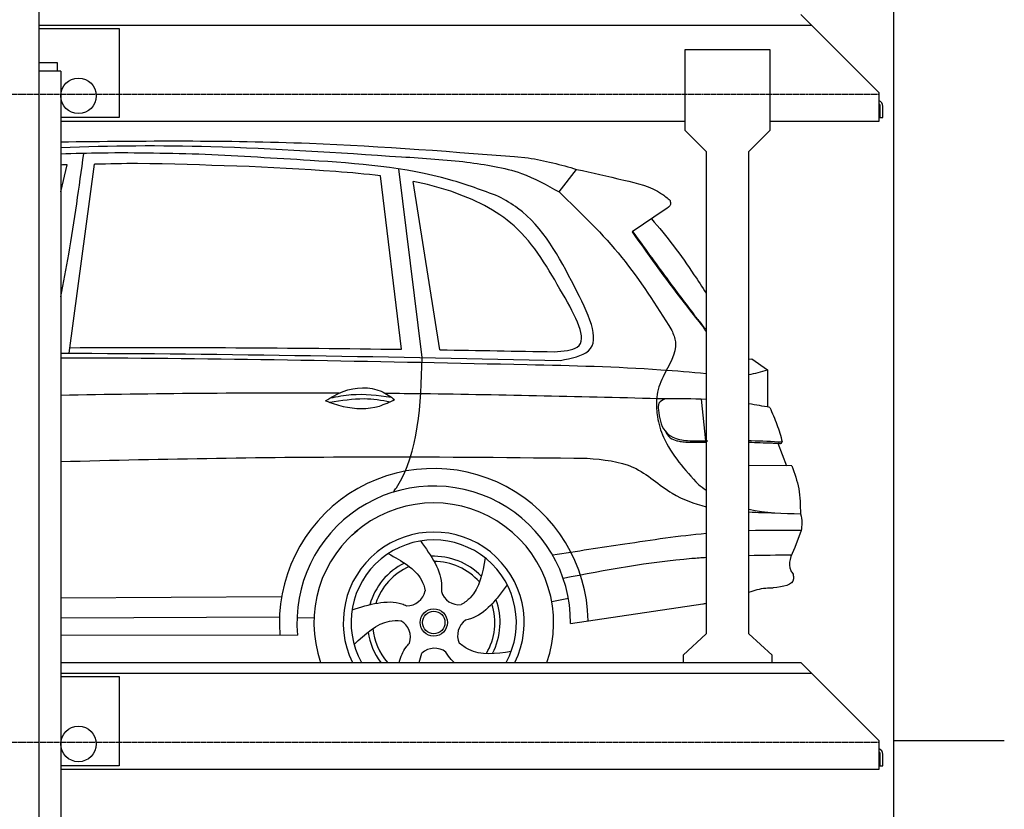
# Model space of a CAD drawing. Header units: millimetres. Extents: x 200 to 5711, y 92 to 9350.
# Tile 4 of 6: x 2948 to 5711, y 3757 to 5975. Entities that reach past the tile are written whole.
import ezdxf

# ---------------------------------------------------------------- set-up
doc = ezdxf.new("R2010")
doc.units = ezdxf.units.MM
doc.linetypes.add('GEN3', pattern=[6.25, 5, -1.25])
doc.layers.add('3', color=6, linetype='GEN3')
doc.layers.add('car', color=10, linetype='Continuous')

msp = doc.modelspace()

# ---------------------------------------------------------------- linework, layer by layer
for p, q in [((3003, 265), (3003, 6830)), ((5360, 5770), (5140, 5990)), ((4814.5, 5890), (4814.5, 5665)), ((5054.5, 5890), (4814.5, 5890)), ((5054.5, 5665), (5054.5, 5890)), ((3063, 5830), (3053, 5830)), ((3063, 5830), (3063, 265)), ((5360, 5690), (5360, 5770)), ((5360, 5737.7), (5360, 5730)), ((3063, 5690), (4814.5, 5690)), ((4874.5, 5605), (4814.5, 5665)), ((5054.5, 5665), (4994.5, 5605)), ((5054.5, 5690), (5360, 5690)), ((4874.5, 5605), (4874.5, 4250)), ((4994.5, 4250), (4994.5, 5605)), ((4874.5, 4250), (4809.5, 4190)), ((5059.5, 4190), (4994.5, 4250)), ((4809.5, 4190), (4809.5, 4170)), ((5059.5, 4170), (5059.5, 4190)), ((3063, 4170), (5140, 4170)), ((5360, 3950), (5140, 4170)), ((5360, 3870), (5360, 3950)), ((5400, 3950), (5400, 3950)), ((5360, 3917.7), (5360, 3910)), ((3063, 3870), (5360, 3870))]:
    msp.add_line(p, q)
for points in [[(5711.2, 3950), (5400, 3950), (5400, 200), (4950, 192.9), (4950, 91.6), (4850, 91.6), (4850, 177), (200, 250), (200, 8850)], [(5400, 8550), (5400, 3950)], [(3003, 5959.5), (5170, 5960)], [(3003, 5950), (3227.5, 5950)], [(3227.5, 5950), (3227.5, 5700), (3063, 5700)], [(3063, 4139.5), (5170, 4140)], [(3063, 4130), (3227.5, 4130)], [(3227.5, 4130), (3227.5, 3880), (3063, 3880)]]:
    msp.add_lwpolyline(points)
msp.add_lwpolyline([(3003, 5830), (3003, 5855), (3053, 5855), (3053, 5830)], close=True)
for points in [[(5360, 5737.7, -0.182676), (5362, 5732.4), (5362, 5700), (5370, 5700), (5370, 5732.4, 0.305615), (5360, 5747.3)], [(5360, 3917.7, -0.182676), (5362, 3912.4), (5362, 3880), (5370, 3880), (5370, 3912.4, 0.305615), (5360, 3927.3)]]:
    msp.add_lwpolyline(points, format="xyb")
for centre in [(3112.9, 5761), (3112.9, 3941)]:
    msp.add_circle(centre, 49.9)
at = {"layer": '3'}
for p, q in [((5360, 5765), (295, 5765)), ((5360, 3945), (295, 3945))]:
    msp.add_line(p, q, dxfattribs=at)
at = {"layer": 'car'}
for p, q in [((3063, 5491.9), (3081.3, 5567.3)), ((3086.7, 5038.3), (3158.3, 5569)), ((4077, 5026), (4011.5, 5556)), ((4461.9, 5491.2), (4510.7, 5554.7)), ((4019.8, 5049.3), (3960.8, 5536)), ((4127.1, 5047.8), (4052.5, 5520.9)), ((4759.7, 5442.1), (4666.7, 5378.8)), ((4994.5, 5021.9), (5002.2, 5022.1)), ((5002.2, 5022.1), (5046.7, 4991.3)), ((5046.7, 4991.3), (5046.6, 4887.1)), ((4860.7, 4909.2), (4873, 4792.2)), ((5075.6, 4785.4), (5100.1, 4722.5)), ((5114.8, 4722.3), (4994.5, 4723.4)), ((5141.4, 4540.4), (5123.3, 4492.9)), ((3063, 4350.9), (3683, 4354.7)), ((4440.9, 4341.3), (4487.7, 4350.2)), ((4493.9, 4279.6), (4864.7, 4334.1)), ((3063, 4295.1), (3677.1, 4297.7)), ((3726.1, 4296.1), (3773.8, 4295.6)), ((3063, 4247.6), (3727.4, 4246.4))]:
    msp.add_line(p, q, dxfattribs=at)
for radius in [38.2, 31.6]:
    msp.add_circle((4109.9, 4282), radius, dxfattribs=at)
for centre, radius, start, end in [((4109.9, 4281.4), 433.1, 0.713, 184.6115), ((4109.9, 4281.4), 384, 359.7282, 185.2384), ((4109.9, 4281.4), 336.4, 340.6562, 199.3438), ((4109.9, 4282), 254, 333.8354, 206.1646), ((4109.9, 4282), 231.9, 331.1183, 208.8817), ((4109.9, 4282), 186.2, 116.2626, 164.3912), ((4109.9, 4282), 186.2, 44.2633, 92.4011), ((4109.9, 4282), 171.5, 41.5902, 89.736), ((4109.9, 4282), 171.5, 113.5905, 161.7257), ((4034.9, 4381.5), 52.3, 268.6722, 348.431), ((4181.4, 4384.2), 52.3, 196.6722, 276.431), ((4109.9, 4282), 186.2, 332.2513, 20.3964), ((4109.9, 4282), 171.5, 329.577, 17.7302), ((3992.1, 4241.4), 52.3, 340.6722, 60.431), ((4229.2, 4245.6), 52.3, 124.6722, 204.431), ((4109.9, 4282), 171.5, 185.5775, 220.7733), ((4109.9, 4282), 186.2, 188.2502, 216.9745), ((4112.2, 4157.4), 52.3, 52.6722, 132.431)]:
    msp.add_arc(centre, radius, start, end, dxfattribs=at)
for points, knots in [([(3063, 5631.9), (3295.8, 5635), (3733.8, 5638.6), (4170.5, 5603.7), (4375, 5587.3)], [85.041137, 85.041137, 85.041137, 85.041137, 783.131876, 1398.451598, 1398.451598, 1398.451598, 1398.451598]), ([(3063, 5616.4), (3203.3, 5621.7), (3522.4, 5624.1), (3901.2, 5597.3), (4145, 5581.9), (4202.7, 5575.1)], [460.540532, 460.540532, 460.540532, 460.540532, 881.651907, 1416.366113, 1602.404452, 1602.404452, 1602.404452, 1602.404452]), ([(3468.4, 5596.8), (3371.7, 5599.2), (3236.6, 5602.5), (3101.5, 5598.8), (3063, 5597.3)], [0, 0, 0, 0, 289.925788, 405.462209, 405.462209, 405.462209, 405.462209]), ([(3063, 5196.3), (3071, 5236.2), (3096.6, 5369.9), (3114.9, 5504.8), (3127.7, 5599.3)], [161.307325, 161.307325, 161.307325, 161.307325, 283.470666, 569.579509, 569.579509, 569.579509, 569.579509]), ([(4292.1, 5478.7), (4246.8, 5495.4), (4077.4, 5557.9), (3795.9, 5578.6), (3566.3, 5591.3), (3468.4, 5596.8)], [0, 0, 0, 0, 144.38685, 540.679923, 835.691207, 835.691207, 835.691207, 835.691207]), ([(3960.8, 5536), (3919.1, 5541.4), (3691.8, 5561.6), (3464.2, 5567), (3278.5, 5571.4)], [637.56261, 637.56261, 637.56261, 637.56261, 763.549902, 1320.810124, 1320.810124, 1320.810124, 1320.810124]), ([(4202.7, 5575.1), (4255, 5568), (4346.7, 5555.5), (4427.2, 5510.5), (4461.9, 5491.2)], [0, 0, 0, 0, 156.409573, 274.497028, 274.497028, 274.497028, 274.497028]), ([(4510.7, 5554.7), (4554.5, 5544.8), (4634.6, 5526.6), (4729, 5505.2), (4765.6, 5473.8), (4773.4, 5467)], [0, 0, 0, 0, 135.791183, 248.765766, 279.520552, 279.520552, 279.520552, 279.520552]), ([(4471.6, 5205.6), (4432.2, 5275), (4358.7, 5404.6), (4188.7, 5487.5), (4087.9, 5513.7), (4052.5, 5520.9)], [0, 0, 0, 0, 233.684399, 436.644927, 544.706034, 544.706034, 544.706034, 544.706034]), ([(4504.9, 5225.7), (4461.4, 5309.3), (4407.8, 5412.2), (4310.4, 5468.2), (4292.1, 5478.7)], [0, 0, 0, 0, 271.559773, 334.41549, 334.41549, 334.41549, 334.41549]), ([(4461.9, 5491.2), (4523.1, 5432.2), (4644.3, 5315.4), (4733.8, 5172.9), (4778.1, 5102.5)], [0, 0, 0, 0, 254.089873, 502.76226, 502.76226, 502.76226, 502.76226]), ([(4773.4, 5467), (4774.1, 5463.2), (4776.2, 5452.4), (4766.2, 5446.2), (4759.7, 5442.1)], [0, 0, 0, 0, 10.855432, 30.979101, 30.979101, 30.979101, 30.979101]), ([(4720.7, 5415.6), (4764.6, 5367.9), (4816.1, 5296.1), (4863.3, 5224.2), (4874.5, 5206.8)], [395.653943, 395.653943, 395.653943, 395.653943, 587.122502, 647.964229, 647.964229, 647.964229, 647.964229]), ([(4666.7, 5378.8), (4717.6, 5307.2), (4781.8, 5217.1), (4850.9, 5130.8), (4865.1, 5113.1)], [0, 0, 0, 0, 263.425265, 331.664547, 331.664547, 331.664547, 331.664547]), ([(4668.2, 5379.8), (4699.9, 5336), (4757.4, 5256.4), (4816.4, 5178), (4843, 5142.8)], [0, 0, 0, 0, 162.25725, 294.477825, 294.477825, 294.477825, 294.477825]), ([(4465.3, 5018.2), (4496.5, 5024.2), (4597.3, 5043.6), (4542.6, 5151.3), (4504.9, 5225.7)], [0, 0, 0, 0, 83.009931, 268.207531, 268.207531, 268.207531, 268.207531]), ([(4447.9, 5042.4), (4473.6, 5044.3), (4559.5, 5050.9), (4507.8, 5141.8), (4471.6, 5205.6)], [0, 0, 0, 0, 66.110822, 221.440769, 221.440769, 221.440769, 221.440769]), ([(4843, 5142.8), (4850.5, 5134), (4860.7, 5122.2), (4869.3, 5109.3), (4871.5, 5106.1)], [0, 0, 0, 0, 34.815048, 46.557672, 46.557672, 46.557672, 46.557672]), ([(4778.1, 5102.5), (4782.5, 5091.6), (4800.1, 5047.5), (4756, 4985.7), (4734.1, 4924), (4735.1, 4892.8), (4735.4, 4881.7)], [0, 0, 0, 0, 34.097953, 138.175108, 197.887596, 230.983362, 230.983362, 230.983362, 230.983362]), ([(3063, 5025.8), (3100.9, 5025.7), (3537.4, 5024.2), (3973.8, 5015), (4372.4, 5006.6)], [1157.19015, 1157.19015, 1157.19015, 1157.19015, 1270.770708, 2466.750946, 2466.750946, 2466.750946, 2466.750946]), ([(3997.1, 4648.5), (3999.8, 4652.4), (4069.4, 4756.2), (4073.3, 4893.7), (4077, 5026)], [175.182029, 175.182029, 175.182029, 175.182029, 189.890093, 562.592573, 562.592573, 562.592573, 562.592573]), ([(4372.4, 5006.6), (4497.6, 5003.7), (4665.2, 4999.8), (4832.2, 4985.4), (4874.5, 4981.6)], [0, 0, 0, 0, 375.490289, 502.798583, 502.798583, 502.798583, 502.798583]), ([(3806.3, 4904.7), (3822.3, 4914.5), (3868.5, 4942.9), (3946.9, 4946.3), (3988, 4916.8), (4000, 4908.2)], [0, 0, 0, 0, 56.386158, 162.852709, 206.792536, 206.792536, 206.792536, 206.792536]), ([(3819.9, 4912.9), (3839.4, 4916.9), (3895.9, 4927.4), (3953.1, 4920.1), (3990.6, 4914.9)], [7.57653, 7.57653, 7.57653, 7.57653, 52.544532, 137.659237, 137.659237, 137.659237, 137.659237]), ([(4759.5, 4910), (4532.9, 4915.6), (4271.3, 4922.2), (4009.6, 4924.9), (3974.5, 4925.2)], [0, 0, 0, 0, 679.940772, 785.142685, 785.142685, 785.142685, 785.142685]), ([(3806.3, 4904.7), (3822.4, 4898.7), (3870.5, 4881.7), (3941.4, 4879.6), (3986, 4901.4), (4000, 4908.2)], [5.208578, 5.208578, 5.208578, 5.208578, 44.198582, 121.455021, 156.55166, 156.55166, 156.55166, 156.55166]), ([(3818.1, 4900.5), (3850.4, 4905.9), (3907, 4915.3), (3963.4, 4906.5), (3987.6, 4902.2)], [0, 0, 0, 0, 73.878693, 129.282646, 129.282646, 129.282646, 129.282646]), ([(4759.5, 4910), (4752.3, 4906.8), (4738.5, 4900.6), (4739.9, 4885.7), (4740.5, 4878.7)], [0, 0, 0, 0, 21.276303, 40.575349, 40.575349, 40.575349, 40.575349]), ([(4735.4, 4881.7), (4736.1, 4874.4), (4738.6, 4847.3), (4763.6, 4767.4), (4814.9, 4710.9), (4852.6, 4669.5)], [0, 0, 0, 0, 21.786395, 81.634094, 246.747403, 246.747403, 246.747403, 246.747403]), ([(4740.5, 4878.7), (4743.5, 4857.2), (4747.9, 4826.2), (4784.2, 4798), (4827.1, 4791.1), (4860.3, 4791.9), (4879.4, 4792.3)], [0, 0, 0, 0, 61.688141, 88.915796, 131.377114, 188.888446, 188.888446, 188.888446, 188.888446]), ([(5052.9, 4886.1), (5060, 4870.2), (5074.1, 4838.8), (5083.4, 4805.7), (5088.1, 4789.3)], [0, 0, 0, 0, 52.081574, 103.113227, 103.113227, 103.113227, 103.113227]), ([(4759.3, 4819.9), (4763.4, 4812.4), (4770.7, 4798.8), (4790, 4792.9), (4806.3, 4789.4), (4821.4, 4788.7), (4832.1, 4788.3), (4837.1, 4788.2)], [0, 0, 0, 0, 24.299806, 44.374389, 57.433548, 74.613131, 89.537932, 89.537932, 89.537932, 89.537932]), ([(4994.5, 4793.1), (4996.7, 4793.1), (5028, 4792.4), (5059.1, 4790.8), (5088.1, 4789.3)], [115.078696, 115.078696, 115.078696, 115.078696, 121.811128, 208.751004, 208.751004, 208.751004, 208.751004]), ([(4994.5, 4788.3), (5004.9, 4788), (5026.6, 4787.2), (5048.4, 4786.6), (5059.7, 4786.2)], [157.432133, 157.432133, 157.432133, 157.432133, 188.713602, 222.633888, 222.633888, 222.633888, 222.633888]), ([(5059.7, 4786.2), (5063.2, 4786), (5070.3, 4785.7), (5077.4, 4785.3), (5081, 4785.1)], [0, 0, 0, 0, 10.705348, 21.344027, 21.344027, 21.344027, 21.344027]), ([(5081, 4785.1), (5082.7, 4785), (5086, 4785), (5087.4, 4787.9), (5088.1, 4789.3)], [0, 0, 0, 0, 4.798676, 8.977894, 8.977894, 8.977894, 8.977894]), ([(3063, 4734.2), (3354.6, 4741.9), (3847.2, 4750.5), (4339.9, 4745.5), (4540.8, 4743.5)], [2171.633286, 2171.633286, 2171.633286, 2171.633286, 3046.715693, 3649.598352, 3649.598352, 3649.598352, 3649.598352]), ([(4540.8, 4743.5), (4586, 4739.6), (4676, 4732), (4768.8, 4641.9), (4840.9, 4615.2), (4874.5, 4607.3)], [0, 0, 0, 0, 132.089839, 263.241357, 367.497291, 367.497291, 367.497291, 367.497291]), ([(5114.8, 4722.3), (5122.5, 4701), (5138.3, 4657.3), (5138.7, 4610.9), (5138.9, 4587.2)], [0, 0, 0, 0, 67.622491, 138.154699, 138.154699, 138.154699, 138.154699]), ([(4874.5, 4531.9), (4798.1, 4524.7), (4654.3, 4503.4), (4511.1, 4481.6), (4443.7, 4471.3)], [267.240892, 267.240892, 267.240892, 267.240892, 497.583163, 702.083529, 702.083529, 702.083529, 702.083529]), ([(4072.8, 4511), (4102.4, 4469.6), (4135, 4423.9), (4131.8, 4373.9), (4131.3, 4369.2)], [0, 0, 0, 0, 140.862207, 155.3883, 155.3883, 155.3883, 155.3883]), ([(5123.3, 4492.9), (5112.8, 4470.1), (5100.4, 4442.8), (5116, 4421.2), (5118.5, 4417.7)], [0, 0, 0, 0, 65.64359, 78.298126, 78.298126, 78.298126, 78.298126]), ([(3982.1, 4475.6), (4019.9, 4454.9), (4068.2, 4428.4), (4083.7, 4381.8), (4086.1, 4371)], [0, 0, 0, 0, 119.179133, 152.627431, 152.627431, 152.627431, 152.627431]), ([(4254.5, 4463.3), (4246.5, 4421.1), (4236.2, 4367), (4196.7, 4337.8), (4187.2, 4332.2)], [0, 0, 0, 0, 119.179133, 152.546972, 152.546972, 152.546972, 152.546972]), ([(4874.5, 4464.4), (4861.1, 4463.5), (4726.4, 4453.6), (4593.1, 4429.2), (4473.2, 4405.8)], [239.445061, 239.445061, 239.445061, 239.445061, 279.844829, 645.252119, 645.252119, 645.252119, 645.252119]), ([(5118.5, 4417.7), (5119.3, 4413.2), (5123.7, 4386.9), (5090.2, 4382.7), (5062.3, 4379.2)], [0, 0, 0, 0, 12.782787, 75.656378, 75.656378, 75.656378, 75.656378]), ([(4316.2, 4388), (4286, 4347.1), (4252.6, 4302), (4204, 4289.5), (4199.3, 4288.6)], [0, 0, 0, 0, 140.862207, 155.444261, 155.444261, 155.444261, 155.444261]), ([(4994.5, 4367.3), (5010.1, 4372.7), (5032.2, 4379.5), (5055.5, 4379.3), (5062.3, 4379.2)], [133.696112, 133.696112, 133.696112, 133.696112, 182.603927, 203.112583, 203.112583, 203.112583, 203.112583]), ([(3880.7, 4317.5), (3929.2, 4332.8), (3982.7, 4349.7), (4029.4, 4331.2), (4033.7, 4329.2)], [0, 0, 0, 0, 140.862207, 155.442461, 155.442461, 155.442461, 155.442461]), ([(3886.3, 4220.3), (3917.7, 4249.8), (3957.8, 4287.5), (4006.9, 4287.9), (4017.9, 4286.8)], [0, 0, 0, 0, 119.179133, 152.616634, 152.616634, 152.616634, 152.616634]), ([(4013.2, 4170), (4017.2, 4185.8), (4025, 4204.7), (4038.3, 4220.6), (4041.5, 4224.2)], [91.326635, 91.326635, 91.326635, 91.326635, 140.862207, 155.531654, 155.531654, 155.531654, 155.531654]), ([(4327.1, 4200.5), (4284.6, 4194.2), (4230.8, 4186.1), (4190.2, 4217.4), (4181.5, 4224)], [0, 0, 0, 0, 119.179133, 151.2485, 151.2485, 151.2485, 151.2485]), ([(4167, 4170), (4161.3, 4175.2), (4152.9, 4184.3), (4146.1, 4194.9), (4143.8, 4199.1)], [116.527282, 116.527282, 116.527282, 116.527282, 140.862207, 155.53262, 155.53262, 155.53262, 155.53262])]:
    msp.add_open_spline(points, degree=3, knots=knots, dxfattribs=at)
for points in [[(4375, 5587.3), (4421.1, 5578), (4467.1, 5568.6), (4510.7, 5554.7)], [(3081.3, 5567.3), (3075.2, 5567.1), (3069.1, 5567), (3063, 5566.8)], [(3278.5, 5571.4), (3238.4, 5570.6), (3198.3, 5569.8), (3158.3, 5569)], [(4865.1, 5113.1), (4868.2, 5108.4), (4871.4, 5103.7), (4874.5, 5099.1)], [(4871.5, 5106.1), (4872.5, 5104.6), (4873.5, 5103.1), (4874.5, 5101.7)], [(3063, 5038.4), (3530.4, 5037.6), (3997.9, 5027.9), (4465.3, 5018.2)], [(3088.8, 5053.8), (3399.1, 5055.5), (3709.5, 5053.6), (4019.8, 5049.3)], [(4127.1, 5047.8), (4234, 5046.1), (4341, 5044.3), (4447.9, 5042.4)], [(4994.5, 4978.6), (5012, 4981.5), (5029.3, 4986.4), (5046.7, 4991.3)], [(3844.4, 4926.1), (3583.9, 4927.1), (3323.4, 4924.7), (3063, 4919.8)], [(4874.5, 4908.7), (4836.3, 4910.3), (4797.9, 4910.2), (4759.5, 4910)], [(5052.9, 4886.1), (5033.5, 4889.5), (5014, 4893), (4994.5, 4896.1)], [(4837.1, 4788.2), (4849.5, 4788.2), (4862, 4788.2), (4874.5, 4788.3)], [(4852.6, 4669.5), (4859.9, 4664.3), (4867.2, 4659.1), (4874.5, 4654)], [(4994.5, 4599.9), (5040.7, 4590.1), (5090.2, 4588.6), (5139.6, 4587.2)], [(4994.5, 4592.5), (5018.6, 4591.3), (5042.9, 4590.8), (5067.3, 4590.3)], [(5139.6, 4587.2), (5145.4, 4570.5), (5142.1, 4553.8), (5141.4, 4540.4)], [(3874.9, 4522.1), (3882.1, 4528.6), (3889.4, 4535.1), (3896.6, 4541.6)], [(5141.4, 4540.4), (5092.4, 4540.7), (5043.4, 4541), (4994.5, 4539.5)], [(5113.9, 4471.3), (5074.1, 4470.8), (5034.3, 4470.4), (4994.5, 4469.5)], [(4864.8, 4334.1), (4868, 4334.7), (4871.3, 4335.4), (4874.5, 4336)], [(4068.8, 4170), (4070.8, 4178.7), (4073.8, 4187.3), (4076.9, 4196)]]:
    msp.add_open_spline(points, degree=3, dxfattribs=at)
at = {"layer": 'DEFPOINTS', "color": 0, "linetype": 'ByBlock'}
msp.add_point((5313.2, 5690), dxfattribs=at)
msp.add_point((5313.2, 5690), dxfattribs=at)

doc.saveas('drawing.dxf')
